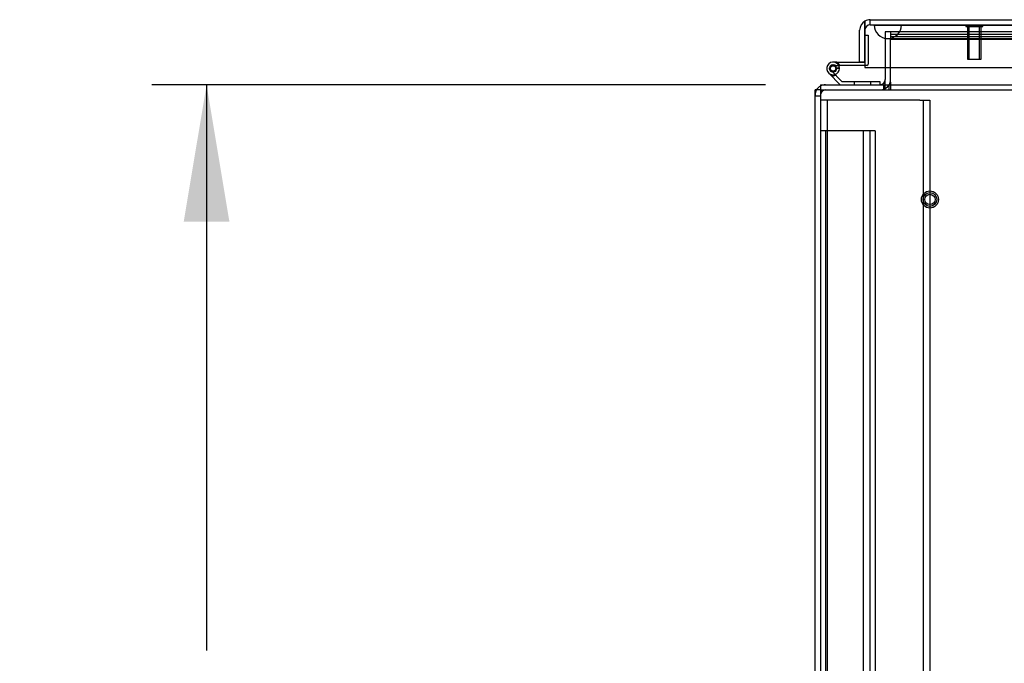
# Model space of a CAD drawing. Header units: inches. Extents: x 1 to 359, y -2 to 239.
# Tile 60 of 103: x 82 to 100, y 210 to 221. Entities that reach past the tile are written whole.
import ezdxf
from ezdxf.enums import TextEntityAlignment as Align
from ezdxf.lldxf.tags import DXFTag

# ---------------------------------------------------------------- set-up
doc = ezdxf.new("R2010")
doc.units = ezdxf.units.IN
doc.header["$MEASUREMENT"] = 0
for name, color, linetype in [('COM50677-1', 7, 'Continuous'), ('COM53964-2', 7, 'Continuous'), ('COM54746-60', 7, 'Continuous'), ('COM70220', 7, 'Continuous'), ('COM71196-8', 7, 'Continuous'), ('COM71197-1', 7, 'Continuous'), ('COM71302-3', 7, 'Continuous'), ('COM71303-3', 7, 'Continuous'), ('Default', 7, 'Continuous'), ('STD26258', 7, 'Continuous')]:
    doc.layers.add(name, color=color, linetype=linetype)
doc.styles.add('SEACAD_Times_New_Roman', font='times.ttf')
tags = doc.linetypes.add('HIDDEN2', pattern=[0.1875, 0.125, -0.0625]).pattern_tags.tags
tags[6:7] = [DXFTag(74, 4), DXFTag(75, 0), DXFTag(340, '0'), DXFTag(46, 0.0), DXFTag(50, 0.0), DXFTag(44, 0.0), DXFTag(45, 0.0)]
tags[4:5] = [DXFTag(74, 4), DXFTag(75, 0), DXFTag(340, '0'), DXFTag(46, 0.0), DXFTag(50, 0.0), DXFTag(44, 0.0), DXFTag(45, 0.0)]
doc.dimstyles.new('HAMMOND_(STH_-_540x360)', dxfattribs={"dimtxt": 2, "dimasz": 2.5, "dimexe": 1, "dimexo": 1, "dimgap": 0.5, "dimtad": 0, "dimtih": 1, "dimtoh": 1, "dimzin": 0, "dimdsep": 46, "dimtxsty": 'SEACAD_Times_New_Roman', "dimblk1": '_SE_FILLED', "dimblk2": '_SE_FILLED', "dimsah": 1, "dimcen": 1, "dimadec": 0, "dimazin": 0, "dimtfac": 0.8, "dimtofl": 0, "dimtmove": 0, "dimatfit": 3, "dimfxl": 1, "dimtolj": 1, "dimtzin": 0, "dimarcsym": 0})

# ---------------------------------------------------------------- blocks, each defined once
blk = doc.blocks.new('SE3')
at = {"layer": 'COM50677-1', "color": 7, "linetype": 'HIDDEN2'}
for p, q in [((96.407, 220.013), (96.222, 220.013)), ((96.347, 220.013), (96.347, 196.513)), ((98.037, 220.013), (96.407, 220.013)), ((98.037, 220.013), (98.222, 220.013)), ((98.097, 220.013), (98.097, 196.513)), ((98.222, 220.013), (98.222, 196.513))]:
    blk.add_line(p, q, dxfattribs=at)
at = {"layer": 'COM53964-2', "color": 7, "linetype": 'HIDDEN2'}
for p, q in [((96.36, 219.451), (96.222, 219.451)), ((96.317, 219.451), (96.317, 197.076)), ((97.084, 219.451), (96.36, 219.451)), ((97.001, 219.451), (97.001, 197.076)), ((97.222, 219.451), (97.084, 219.451)), ((97.127, 219.451), (97.127, 197.076)), ((97.222, 219.451), (97.222, 197.076))]:
    blk.add_line(p, q, dxfattribs=at)
at = {"layer": 'COM54746-60', "color": 7, "linetype": 'Continuous'}
for p, q in [((97.034, 221.196), (97.034, 221.196)), ((96.521, 220.708), (96.454, 220.708)), ((96.571, 220.591), (96.509, 220.591)), ((96.521, 220.708), (97.034, 220.708)), ((96.557, 220.646), (96.577, 220.646)), ((97.034, 220.646), (96.577, 220.646)), ((97.034, 220.708), (97.034, 220.71)), ((96.586, 220.293), (96.375, 220.505)), ((96.417, 220.55), (96.612, 220.355)), ((96.612, 220.355), (97.306, 220.355)), ((97.306, 220.355), (97.306, 220.293))]:
    blk.add_line(p, q, dxfattribs=at)
at = {"layer": 'COM54746-60', "color": 7, "linetype": 'HIDDEN2'}
for p, q in [((97.034, 221.196), (97.096, 221.196)), ((97.096, 221.196), (97.096, 220.671)), ((96.391, 220.579), (96.391, 220.604)), ((96.441, 220.654), (96.466, 220.654)), ((96.454, 220.646), (96.557, 220.646)), ((96.57, 220.602), (96.508, 220.596)), ((96.516, 220.604), (96.516, 220.579)), ((97.071, 220.646), (97.034, 220.646)), ((96.466, 220.529), (96.441, 220.529)), ((96.841, 220.355), (96.841, 220.293)), ((97.145, 220.293), (97.145, 220.355))]:
    blk.add_line(p, q, dxfattribs=at)
at = {"layer": 'COM54746-60', "color": 7, "linetype": 'Continuous'}
blk.add_circle((96.454, 220.591), 0.05, dxfattribs=at)
for radius, start, end in [(0.117, 0, 227.608), (0.055, 0, 228.8041), (0.055, 228.8041, 0), (0.117, 287.0274, 0), (0.135, 24.0421, 60.0736)]:
    blk.add_arc((96.454, 220.591), radius, start, end, dxfattribs=at)
at = {"layer": 'COM54746-60', "color": 7, "linetype": 'HIDDEN2'}
for centre, radius, start, end in [((96.441, 220.604), 0.05, 90, 180), ((96.466, 220.604), 0.05, 0, 90), ((97.071, 220.671), 0.025, 270, 0), ((96.454, 220.591), 0.117, 227.608, 287.0274), ((96.441, 220.579), 0.05, 180, 270), ((96.454, 220.591), 0.135, 255.0294, 291.0142), ((96.466, 220.579), 0.05, 270, 0)]:
    blk.add_arc(centre, radius, start, end, dxfattribs=at)
at = {"layer": 'COM70220', "color": 7, "linetype": 'HIDDEN2'}
for p, q in [((97.206, 221.384), (97.705, 221.384)), ((97.206, 221.383), (97.206, 221.384)), ((97.206, 221.383), (97.705, 221.383)), ((97.455, 221.381), (97.206, 221.383)), ((97.704, 221.383), (97.455, 221.381)), ((97.455, 221.381), (97.705, 221.381)), ((97.704, 221.384), (97.704, 221.383)), ((97.705, 221.384), (130.173, 221.384)), ((97.705, 221.383), (130.173, 221.383)), ((97.705, 221.381), (130.173, 221.381)), ((97.455, 221.135), (97.705, 221.135)), ((97.705, 221.135), (130.173, 221.135))]:
    blk.add_line(p, q, dxfattribs=at)
blk.add_arc((97.455, 221.385), 0.25, 180, 0, dxfattribs=at)
at = {"layer": 'COM71196-8', "color": 7, "linetype": 'Continuous'}
for p, q in [((97.034, 221.455), (97.034, 221.29)), ((97.034, 221.29), (97.034, 221.455)), ((97.129, 221.48), (130.749, 221.48)), ((96.939, 220.71), (96.939, 221.29)), ((97.034, 220.71), (97.034, 221.29)), ((97.034, 221.29), (97.034, 220.605)), ((96.939, 220.71), (97.034, 220.71)), ((97.034, 220.605), (130.844, 220.605))]:
    blk.add_line(p, q, dxfattribs=at)
at = {"layer": 'COM71196-8', "color": 7, "linetype": 'HIDDEN2'}
for q in [(97.129, 221.48), (130.749, 221.385)]:
    blk.add_line((97.129, 221.385), q, dxfattribs=at)
at = {"layer": 'COM71196-8', "color": 7, "linetype": 'Continuous'}
for start, end in [(120, 180), (90, 120)]:
    blk.add_arc((97.129, 221.29), 0.19, start, end, dxfattribs=at)
at = {"layer": 'COM71196-8', "color": 7, "linetype": 'HIDDEN2'}
blk.add_arc((97.129, 221.29), 0.095, 90, 180, dxfattribs=at)
at = {"layer": 'COM71196-8', "color": 7, "linetype": 'Continuous'}
blk.add_ellipse((97.129, 221.29), major_axis=(0, -0.19), ratio=0.999171, start_param=3.141593, end_param=3.665191, dxfattribs=at)
at = {"layer": 'COM71196-8', "color": 7, "linetype": 'HIDDEN2'}
blk.add_ellipse((97.129, 221.29), major_axis=(0, -0.095), ratio=0.999171, start_param=3.141593, end_param=4.712389, dxfattribs=at)
at = {"layer": 'COM71197-1', "color": 7, "linetype": 'HIDDEN2'}
for p, q in [((97.407, 221.26), (97.407, 220.605)), ((97.502, 221.26), (97.407, 221.26)), ((96.127, 220.088), (96.222, 220.088))]:
    blk.add_line(p, q, dxfattribs=at)
at = {"layer": 'COM71197-1', "color": 7, "linetype": 'Continuous'}
for p, q in [((97.407, 220.605), (97.407, 220.388)), ((96.127, 208.589), (96.127, 220.198)), ((96.222, 220.198), (96.127, 220.198))]:
    blk.add_line(p, q, dxfattribs=at)
for centre, radius, start, end in [((96.317, 220.103), 0.19, 120, 150), ((97.312, 220.388), 0.095, 270, 0), ((97.312, 220.388), 0.19, 330, 0)]:
    blk.add_arc(centre, radius, start, end, dxfattribs=at)
at = {"layer": 'COM71197-1', "color": 7, "linetype": 'HIDDEN2'}
for centre, radius, start, end in [((96.317, 220.103), 0.19, 90, 120), ((97.312, 220.388), 0.19, 270, 330), ((96.317, 220.103), 0.19, 150, 180), ((96.317, 220.103), 0.095, 90, 180)]:
    blk.add_arc(centre, radius, start, end, dxfattribs=at)
at = {"layer": 'COM71302-3', "color": 7, "linetype": 'HIDDEN2'}
for p, q in [((97.502, 221.261), (97.502, 221.259)), ((130.54, 221.261), (97.502, 221.261)), ((97.502, 221.259), (97.502, 221.218)), ((97.502, 221.218), (97.502, 221.125)), ((97.502, 221.218), (130.29, 221.218)), ((130.539, 221.166), (97.502, 221.166)), ((97.502, 221.125), (97.502, 221.118)), ((97.502, 221.125), (130.29, 221.125)), ((97.502, 220.605), (97.502, 221.118)), ((97.472, 220.293), (97.472, 220.198)), ((97.502, 220.293), (97.502, 220.198)), ((96.222, 220.198), (168.092, 220.198))]:
    blk.add_line(p, q, dxfattribs=at)
at = {"layer": 'COM71302-3', "color": 7, "linetype": 'Continuous'}
for p, q in [((97.502, 220.341), (97.502, 220.605)), ((96.222, 220.293), (168.092, 220.293)), ((96.222, 220.293), (96.222, 220.15)), ((97.502, 220.341), (97.502, 220.293)), ((96.222, 220.15), (96.222, 208.595))]:
    blk.add_line(p, q, dxfattribs=at)
at = {"layer": 'COM71303-3', "color": 7, "linetype": 'HIDDEN2'}
for p, q in [((130.29, 221.26), (97.502, 221.26)), ((97.377, 220.293), (97.377, 220.198)), ((97.407, 220.198), (97.407, 220.388))]:
    blk.add_line(p, q, dxfattribs=at)
at = {"layer": 'STD26258', "color": 7, "linetype": 'HIDDEN2'}
for p, q in [((98.877, 221.385), (98.877, 221.354)), ((98.877, 221.354), (99.19, 221.354)), ((98.909, 221.354), (98.909, 220.76)), ((98.939, 220.76), (98.939, 221.354)), ((99.128, 220.76), (99.128, 221.354)), ((99.159, 220.76), (99.159, 221.354)), ((99.19, 221.354), (99.19, 221.385)), ((98.909, 220.76), (99.159, 220.76))]:
    blk.add_line(p, q, dxfattribs=at)
for radius in [0.156, 0.125, 0.0944]:
    blk.add_circle((98.222, 218.198), radius, dxfattribs=at)
blk = doc.blocks.new('DMBLK61')
at = {"layer": 'Default', "linetype": 'Continuous', "transparency": 16777216}
for points in [[(84.598, 217.793), (85.432, 217.793), (85.015, 220.293)], [(84.598, 198.733), (85.015, 196.233), (85.432, 198.733)]]:
    blk.add_hatch(color=7, dxfattribs=at).paths.add_polyline_path(points)
at = {"layer": 'Default', "color": 7, "linetype": 'Continuous', "transparency": 16777216}
for p, q in [((95.222, 220.293), (84.015, 220.293)), ((85.015, 220.293), (85.015, 209.963)), ((85.015, 206.563), (85.015, 196.233)), ((95.222, 196.233), (84.015, 196.233))]:
    blk.add_line(p, q, dxfattribs=at)
at = {"layer": 'Default', "color": 7, "linetype": 'Continuous', "transparency": 16777216, "style": 'SEACAD_Times_New_Roman'}
blk.add_text('24.06', height=2, dxfattribs=at).set_placement((81.603, 209.263), align=Align.TOP_LEFT)
blk = doc.blocks.new('_SE_FILLED')
at = {"color": 0}
blk.add_line((0, 0), (-1, 0), dxfattribs=at)
blk.add_solid([(0, 0), (-1, -0.1665), (-1, 0.1665), (0, 0)], dxfattribs=at)

msp = doc.modelspace()

# ---------------------------------------------------------------- block references
at = {"layer": 'Default'}
msp.add_blockref('SE3', (0, 0), dxfattribs=at)

# ---------------------------------------------------------------- dimensions: what is measured, and where the dimension line sits
at = {"layer": 'Default', "color": 7, "linetype": 'Continuous'}
dim = msp.add_linear_dim(base=(85.015, 220.293), p1=(96.222, 220.293), p2=(96.222, 196.233), angle=270, text='\\A1;<>', dimstyle='HAMMOND_(STH_-_540x360)', dxfattribs=at)
dim.commit()
dim.dimension.update_dxf_attribs({"geometry": 'DMBLK61', "text_midpoint": (85.015, 208.263), "dimtype": 161})

doc.saveas('drawing.dxf')
